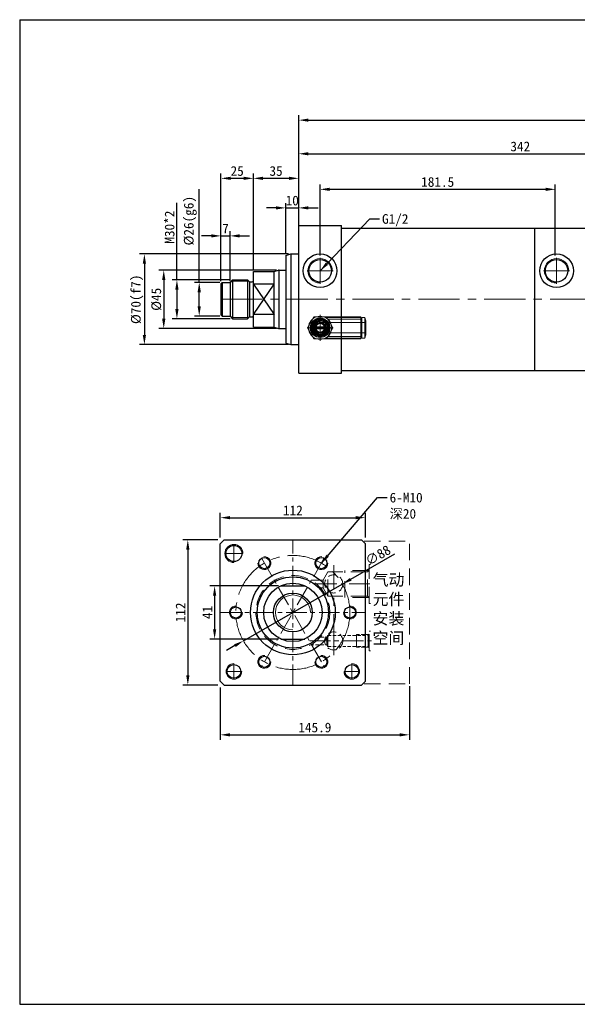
# Model space of a CAD drawing. Header units: millimetres. Extents: x 7633 to 8753, y 5734 to 6501.
# Tile 1 of 2: x 7633 to 8064, y 5741 to 6501. Entities that reach past the tile are written whole.
import ezdxf

# ---------------------------------------------------------------- set-up
doc = ezdxf.new("R2010")
doc.units = ezdxf.units.MM
doc.header["$MEASUREMENT"] = 0
doc.linetypes.add('CENTER', pattern=[50.8, 31.75, -6.35, 6.35, -6.35])
doc.linetypes.add('DASHED', pattern=[19.05, 12.7, -6.35])
doc.layers.get('Defpoints').update_dxf_attribs({"lineweight": 25})
for name, color, linetype, lineweight in [('图层1', 7, 'Continuous', 25), ('图层2', 3, 'CENTER', 13), ('图层3', 2, 'Continuous', 13), ('图层4', 1, 'Continuous', 30), ('图层5', 5, 'DASHED', 13), ('图层7', 4, 'Continuous', 13)]:
    doc.layers.add(name, color=color, linetype=linetype, lineweight=lineweight)
doc.dimstyles.new('ISO-25', dxfattribs={"dimscale": 2, "dimtxt": 2.5, "dimasz": 2.5, "dimexe": 1.25, "dimexo": 0.625, "dimtad": 1, "dimtxsty": 'Standard', "dimcen": 2.5, "dimadec": 0, "dimazin": 0, "dimtfac": 1, "dimtmove": 0, "dimatfit": 3, "dimfxl": 1, "dimarcsym": 0})

# ---------------------------------------------------------------- blocks, each defined once
blk = doc.blocks.new('*D2155')
at = {"layer": 'Defpoints', "color": 0}
for p in [(7833.53, 6307.91), (7744.61, 6262.91), (7833.53, 6262.91)]:
    blk.add_point(p, dxfattribs=at)
at = {"layer": '图层3', "color": 0, "lineweight": -2}
for p, q in [((7831.66, 6307.91), (7740.86, 6307.91)), ((7744.61, 6300.41), (7744.61, 6270.41)), ((7831.66, 6262.91), (7740.86, 6262.91))]:
    blk.add_line(p, q, dxfattribs=at)
at = {"layer": '图层3', "color": 0}
for points in [[(7745.86, 6300.41), (7743.36, 6300.41), (7744.61, 6307.91)], [(7743.36, 6270.41), (7745.86, 6270.41), (7744.61, 6262.91)]]:
    blk.add_solid(points, dxfattribs=at)
at = {"layer": '图层3', "color": 0, "insert": (7738.99, 6285.41), "char_height": 7.5, "attachment_point": 5, "rotation": 90}
blk.add_mtext('%%c45', dxfattribs=at)
blk = doc.blocks.new('*D2156')
at = {"layer": 'Defpoints', "color": 0}
for p in [(7842.8, 6320.41), (7729.69, 6250.41), (7842.8, 6250.41)]:
    blk.add_point(p, dxfattribs=at)
at = {"layer": '图层3', "color": 0, "lineweight": -2}
for p, q in [((7840.93, 6320.41), (7725.94, 6320.41)), ((7729.69, 6312.91), (7729.69, 6257.91)), ((7840.93, 6250.41), (7725.94, 6250.41))]:
    blk.add_line(p, q, dxfattribs=at)
at = {"layer": '图层3', "color": 0}
for points in [[(7730.94, 6312.91), (7728.44, 6312.91), (7729.69, 6320.41)], [(7728.44, 6257.91), (7730.94, 6257.91), (7729.69, 6250.41)]]:
    blk.add_solid(points, dxfattribs=at)
at = {"layer": '图层3', "color": 0, "insert": (7724.06, 6285.41), "char_height": 7.5, "attachment_point": 5, "rotation": 90}
blk.add_mtext('%%c70(f7)', dxfattribs=at)
blk = doc.blocks.new('*D2157')
at = {"layer": 'Defpoints', "color": 0}
for p in [(7797.8, 6300.41), (7754.79, 6270.41), (7797.8, 6270.41)]:
    blk.add_point(p, dxfattribs=at)
at = {"layer": '图层3', "color": 0, "lineweight": -2}
for p, q in [((7754.79, 6300.41), (7754.79, 6359.86)), ((7795.93, 6300.41), (7751.04, 6300.41)), ((7754.79, 6292.91), (7754.79, 6277.91)), ((7795.93, 6270.41), (7751.04, 6270.41))]:
    blk.add_line(p, q, dxfattribs=at)
at = {"layer": '图层3', "color": 0}
for points in [[(7756.04, 6292.91), (7753.54, 6292.91), (7754.79, 6300.41)], [(7753.54, 6277.91), (7756.04, 6277.91), (7754.79, 6270.41)]]:
    blk.add_solid(points, dxfattribs=at)
at = {"layer": '图层3', "color": 0, "insert": (7749.17, 6341.11), "char_height": 7.5, "attachment_point": 5, "rotation": 90}
blk.add_mtext('M30*2', dxfattribs=at)
blk = doc.blocks.new('*D2158')
at = {"layer": 'Defpoints', "color": 0}
for p in [(7813.8, 6378.78), (7813.8, 6306.91), (7788.8, 6297.41)]:
    blk.add_point(p, dxfattribs=at)
at = {"layer": '图层3', "color": 0, "lineweight": -2}
for p, q in [((7788.8, 6299.28), (7788.8, 6382.53)), ((7796.3, 6378.78), (7806.3, 6378.78)), ((7813.8, 6308.78), (7813.8, 6382.53))]:
    blk.add_line(p, q, dxfattribs=at)
at = {"layer": '图层3', "color": 0}
for points in [[(7796.3, 6380.03), (7796.3, 6377.53), (7788.8, 6378.78)], [(7806.3, 6377.53), (7806.3, 6380.03), (7813.8, 6378.78)]]:
    blk.add_solid(points, dxfattribs=at)
at = {"layer": '图层3', "color": 0, "insert": (7801.3, 6384.4), "char_height": 7.5, "attachment_point": 5}
blk.add_mtext('25', dxfattribs=at)
blk = doc.blocks.new('*D2159')
at = {"layer": 'Defpoints', "color": 0}
for p in [(7848.8, 6378.78), (7813.8, 6306.91), (7848.8, 6306.91)]:
    blk.add_point(p, dxfattribs=at)
at = {"layer": '图层3', "color": 0, "lineweight": -2}
for p, q in [((7813.8, 6308.78), (7813.8, 6382.53)), ((7821.3, 6378.78), (7841.3, 6378.78)), ((7848.8, 6308.78), (7848.8, 6382.53))]:
    blk.add_line(p, q, dxfattribs=at)
at = {"layer": '图层3', "color": 0}
for points in [[(7821.3, 6380.03), (7821.3, 6377.53), (7813.8, 6378.78)], [(7841.3, 6377.53), (7841.3, 6380.03), (7848.8, 6378.78)]]:
    blk.add_solid(points, dxfattribs=at)
at = {"layer": '图层3', "color": 0, "insert": (7831.3, 6384.4), "char_height": 7.5, "attachment_point": 5}
blk.add_mtext('35', dxfattribs=at)
blk = doc.blocks.new('*D2160')
at = {"layer": 'Defpoints', "color": 0}
for p in [(7848.8, 6355.97), (7838.8, 6319.33), (7848.8, 6320.41)]:
    blk.add_point(p, dxfattribs=at)
at = {"layer": '图层3', "color": 0, "lineweight": -2}
for p, q in [((7831.3, 6355.97), (7823.8, 6355.97)), ((7838.8, 6321.21), (7838.8, 6359.72)), ((7838.8, 6355.97), (7848.8, 6355.97)), ((7848.8, 6322.28), (7848.8, 6359.72)), ((7856.3, 6355.97), (7863.8, 6355.97))]:
    blk.add_line(p, q, dxfattribs=at)
at = {"layer": '图层3', "color": 0}
for points in [[(7831.3, 6354.72), (7831.3, 6357.22), (7838.8, 6355.97)], [(7856.3, 6357.22), (7856.3, 6354.72), (7848.8, 6355.97)]]:
    blk.add_solid(points, dxfattribs=at)
at = {"layer": '图层3', "color": 0, "insert": (7843.8, 6361.59), "char_height": 7.5, "attachment_point": 5}
blk.add_mtext('10', dxfattribs=at)
blk = doc.blocks.new('*D2161')
at = {"layer": 'Defpoints', "color": 0}
for p in [(8609.8, 6423.7), (7848.8, 6340.41), (8609.8, 6341.41)]:
    blk.add_point(p, dxfattribs=at)
at = {"layer": '图层3', "color": 0, "lineweight": -2}
for p, q in [((7848.8, 6342.28), (7848.8, 6427.45)), ((7856.3, 6423.7), (8602.3, 6423.7)), ((8609.8, 6343.28), (8609.8, 6427.45))]:
    blk.add_line(p, q, dxfattribs=at)
at = {"layer": '图层3', "color": 0}
for points in [[(7856.3, 6424.95), (7856.3, 6422.45), (7848.8, 6423.7)], [(8602.3, 6422.45), (8602.3, 6424.95), (8609.8, 6423.7)]]:
    blk.add_solid(points, dxfattribs=at)
at = {"layer": '图层3', "color": 0, "insert": (8229.3, 6429.33), "char_height": 7.5, "attachment_point": 5}
blk.add_mtext('761', dxfattribs=at)
blk = doc.blocks.new('*D2162')
at = {"layer": 'Defpoints', "color": 0}
for p in [(8046.8, 6370.29), (7865.3, 6317.41), (8046.8, 6317.41)]:
    blk.add_point(p, dxfattribs=at)
at = {"layer": '图层3', "color": 0, "lineweight": -2}
for p, q in [((7865.3, 6319.28), (7865.3, 6374.04)), ((7872.8, 6370.29), (8039.3, 6370.29)), ((8046.8, 6319.28), (8046.8, 6374.04))]:
    blk.add_line(p, q, dxfattribs=at)
at = {"layer": '图层3', "color": 0}
for points in [[(7872.8, 6371.54), (7872.8, 6369.04), (7865.3, 6370.29)], [(8039.3, 6369.04), (8039.3, 6371.54), (8046.8, 6370.29)]]:
    blk.add_solid(points, dxfattribs=at)
at = {"layer": '图层3', "color": 0, "insert": (7956.05, 6375.92), "char_height": 7.5, "attachment_point": 5}
blk.add_mtext('181.5', dxfattribs=at)
blk = doc.blocks.new('*D2163')
at = {"layer": 'Defpoints', "color": 0}
for p in [(8190.8, 6397.73), (7848.8, 6345.41), (8190.8, 6340.41)]:
    blk.add_point(p, dxfattribs=at)
at = {"layer": '图层3', "color": 0, "lineweight": -2}
for p, q in [((7848.8, 6347.28), (7848.8, 6401.48)), ((8190.8, 6342.28), (8190.8, 6401.48)), ((7856.3, 6397.73), (8183.3, 6397.73))]:
    blk.add_line(p, q, dxfattribs=at)
at = {"layer": '图层3', "color": 0}
for points in [[(7856.3, 6398.98), (7856.3, 6396.48), (7848.8, 6397.73)], [(8183.3, 6396.48), (8183.3, 6398.98), (8190.8, 6397.73)]]:
    blk.add_solid(points, dxfattribs=at)
at = {"layer": '图层3', "color": 0, "insert": (8019.8, 6403.35), "char_height": 7.5, "attachment_point": 5}
blk.add_mtext('342', dxfattribs=at)
blk = doc.blocks.new('*D2164')
at = {"layer": 'Defpoints', "color": 0}
for p in [(7772, 6298.41), (7789.8, 6298.41), (7789.8, 6272.41)]:
    blk.add_point(p, dxfattribs=at)
at = {"layer": '图层3', "color": 0, "lineweight": -2}
for p, q in [((7772, 6298.41), (7772, 6370.45)), ((7787.93, 6298.41), (7768.25, 6298.41)), ((7772, 6279.91), (7772, 6290.91)), ((7787.93, 6272.41), (7768.25, 6272.41))]:
    blk.add_line(p, q, dxfattribs=at)
at = {"layer": '图层3', "color": 0}
for points in [[(7773.25, 6290.91), (7770.75, 6290.91), (7772, 6298.41)], [(7770.75, 6279.91), (7773.25, 6279.91), (7772, 6272.41)]]:
    blk.add_solid(points, dxfattribs=at)
at = {"layer": '图层3', "color": 0, "insert": (7765.12, 6346.08), "char_height": 7.5, "attachment_point": 5, "rotation": 90}
blk.add_mtext('%%c26(g6)', dxfattribs=at)
blk = doc.blocks.new('*D2165')
at = {"layer": 'Defpoints', "color": 0}
for p in [(7795.8, 6334.34), (7788.8, 6297.41), (7795.8, 6297.41)]:
    blk.add_point(p, dxfattribs=at)
at = {"layer": '图层3', "color": 0, "lineweight": -2}
for p, q in [((7781.3, 6334.34), (7773.8, 6334.34)), ((7788.8, 6299.28), (7788.8, 6338.09)), ((7788.8, 6334.34), (7795.8, 6334.34)), ((7795.8, 6299.28), (7795.8, 6338.09)), ((7803.3, 6334.34), (7810.8, 6334.34))]:
    blk.add_line(p, q, dxfattribs=at)
at = {"layer": '图层3', "color": 0}
for points in [[(7781.3, 6333.09), (7781.3, 6335.59), (7788.8, 6334.34)], [(7803.3, 6335.59), (7803.3, 6333.09), (7795.8, 6334.34)]]:
    blk.add_solid(points, dxfattribs=at)
at = {"layer": '图层3', "color": 0, "insert": (7792.3, 6339.97), "char_height": 7.5, "attachment_point": 5}
blk.add_mtext('7', dxfattribs=at)
blk = doc.blocks.new('*D2166')
at = {"layer": 'Defpoints', "color": 0}
for p in [(7835.01, 6064.18), (7783.88, 6023.18), (7835.01, 6023.18)]:
    blk.add_point(p, dxfattribs=at)
at = {"layer": '图层3', "color": 0, "lineweight": -2}
for p, q in [((7833.13, 6064.18), (7780.13, 6064.18)), ((7783.88, 6056.68), (7783.88, 6030.68)), ((7833.13, 6023.18), (7780.13, 6023.18))]:
    blk.add_line(p, q, dxfattribs=at)
at = {"layer": '图层3', "color": 0}
for points in [[(7785.13, 6056.68), (7782.63, 6056.68), (7783.88, 6064.18)], [(7782.63, 6030.68), (7785.13, 6030.68), (7783.88, 6023.18)]]:
    blk.add_solid(points, dxfattribs=at)
at = {"layer": '图层3', "color": 0, "insert": (7778.26, 6043.68), "char_height": 7.5, "attachment_point": 5, "rotation": 90}
blk.add_mtext('41', dxfattribs=at)
blk = doc.blocks.new('*D2167')
at = {"layer": 'Defpoints', "color": 0}
for p in [(7788.28, 6099.68), (7763.2, 5987.68), (7788.28, 5987.68)]:
    blk.add_point(p, dxfattribs=at)
at = {"layer": '图层3', "color": 0, "lineweight": -2}
for p, q in [((7786.41, 6099.68), (7759.45, 6099.68)), ((7763.2, 6092.18), (7763.2, 5995.18)), ((7786.41, 5987.68), (7759.45, 5987.68))]:
    blk.add_line(p, q, dxfattribs=at)
at = {"layer": '图层3', "color": 0}
for points in [[(7764.45, 6092.18), (7761.95, 6092.18), (7763.2, 6099.68)], [(7761.95, 5995.18), (7764.45, 5995.18), (7763.2, 5987.68)]]:
    blk.add_solid(points, dxfattribs=at)
at = {"layer": '图层3', "color": 0, "insert": (7757.58, 6043.68), "char_height": 7.5, "attachment_point": 5, "rotation": 90}
blk.add_mtext('112', dxfattribs=at)
blk = doc.blocks.new('*D2168')
at = {"layer": 'Defpoints', "color": 0}
for p in [(7900.28, 6116.85), (7788.28, 6099.68), (7900.28, 6099.68)]:
    blk.add_point(p, dxfattribs=at)
at = {"layer": '图层3', "color": 0, "lineweight": -2}
for p, q in [((7788.28, 6101.55), (7788.28, 6120.6)), ((7900.28, 6101.55), (7900.28, 6120.6)), ((7795.78, 6116.85), (7892.78, 6116.85))]:
    blk.add_line(p, q, dxfattribs=at)
at = {"layer": '图层3', "color": 0}
for points in [[(7795.78, 6118.1), (7795.78, 6115.6), (7788.28, 6116.85)], [(7892.78, 6115.6), (7892.78, 6118.1), (7900.28, 6116.85)]]:
    blk.add_solid(points, dxfattribs=at)
at = {"layer": '图层3', "color": 0, "insert": (7844.28, 6122.48), "char_height": 7.5, "attachment_point": 5}
blk.add_mtext('112', dxfattribs=at)
blk = doc.blocks.new('*D2169')
at = {"layer": 'Defpoints', "color": 0}
for p in [(7788.28, 5987.68), (7934.19, 5988.68), (7934.19, 5949.24)]:
    blk.add_point(p, dxfattribs=at)
at = {"layer": '图层3', "color": 0, "lineweight": -2}
for p, q in [((7788.28, 5985.8), (7788.28, 5945.49)), ((7934.19, 5986.8), (7934.19, 5945.49)), ((7795.78, 5949.24), (7926.69, 5949.24))]:
    blk.add_line(p, q, dxfattribs=at)
at = {"layer": '图层3', "color": 0}
for points in [[(7795.78, 5950.49), (7795.78, 5947.99), (7788.28, 5949.24)], [(7926.69, 5947.99), (7926.69, 5950.49), (7934.19, 5949.24)]]:
    blk.add_solid(points, dxfattribs=at)
at = {"layer": '图层3', "color": 0, "insert": (7861.23, 5954.86), "char_height": 7.5, "attachment_point": 5}
blk.add_mtext('145.9', dxfattribs=at)
blk = doc.blocks.new('*D2170')
at = {"layer": 'Defpoints', "color": 0}
for p in [(7882.45, 6065.57), (7806.11, 6021.79)]:
    blk.add_point(p, dxfattribs=at)
at = {"layer": '图层3', "color": 0, "lineweight": -2}
for p, q in [((7888.96, 6069.3), (7923.05, 6088.85)), ((7806.11, 6021.79), (7882.45, 6065.57)), ((7799.61, 6018.06), (7793.1, 6014.33))]:
    blk.add_line(p, q, dxfattribs=at)
at = {"layer": '图层3', "color": 0}
for points in [[(7888.34, 6070.38), (7889.58, 6068.21), (7882.45, 6065.57)], [(7800.23, 6016.97), (7798.98, 6019.14), (7806.11, 6021.79)]]:
    blk.add_solid(points, dxfattribs=at)
at = {"layer": '图层3', "color": 0, "insert": (7909.96, 6087.82), "char_height": 7.5, "attachment_point": 5, "rotation": 29.83229}
blk.add_mtext('∅88', dxfattribs=at)

msp = doc.modelspace()

# ---------------------------------------------------------------- linework, layer by layer
at = {"layer": '图层1'}
for p, q in [((7848.802, 6228.406), (7848.802, 6342.406)), ((7848.802, 6342.406), (7881.802, 6342.406)), ((7848.802, 6230.406), (7848.802, 6340.406)), ((7881.802, 6230.406), (7881.802, 6342.406)), ((7881.802, 6340.406), (8030.802, 6340.406)), ((8030.802, 6340.406), (8030.802, 6230.406)), ((8030.802, 6340.406), (8190.802, 6340.406)), ((7838.802, 6319.334), (7842.802, 6320.406)), ((7838.802, 6319.334), (7842.802, 6320.406)), ((7838.802, 6319.334), (7838.802, 6251.478)), ((7838.802, 6319.334), (7838.802, 6251.478)), ((7842.802, 6320.406), (7842.802, 6250.406)), ((7842.802, 6320.406), (7842.802, 6250.406)), ((7842.802, 6320.406), (7848.802, 6320.406)), ((7842.802, 6320.406), (7848.802, 6320.406)), ((7797.802, 6300.406), (7795.802, 6298.406)), ((7797.802, 6300.406), (7797.802, 6270.406)), ((7797.802, 6300.406), (7809.302, 6300.406)), ((7809.302, 6300.406), (7809.302, 6270.406)), ((7809.302, 6300.406), (7810.509, 6299.199)), ((7813.802, 6263.906), (7813.802, 6306.906)), ((7813.802, 6306.906), (7829.802, 6306.906)), ((7829.802, 6306.906), (7833.279, 6307.838)), ((7829.802, 6263.906), (7829.802, 6306.906)), ((7833.534, 6307.906), (7838.802, 6307.906)), ((7833.534, 6307.906), (7833.534, 6262.906)), ((7789.802, 6298.406), (7788.802, 6297.406)), ((7788.802, 6297.406), (7788.802, 6273.406)), ((7789.802, 6298.406), (7789.802, 6272.406)), ((7789.802, 6298.406), (7795.802, 6298.406)), ((7795.802, 6298.406), (7795.802, 6272.406)), ((7810.802, 6298.906), (7810.802, 6271.816)), ((7811.216, 6298.906), (7812.802, 6298.906)), ((7813.802, 6273.648), (7829.802, 6297.164)), ((7813.802, 6297.164), (7829.802, 6273.648)), ((7829.802, 6297.164), (7813.802, 6297.164)), ((7788.802, 6273.406), (7789.802, 6272.406)), ((7789.802, 6272.406), (7795.802, 6272.406)), ((7795.802, 6272.406), (7797.802, 6270.406)), ((7797.802, 6270.406), (7809.302, 6270.406)), ((7809.302, 6270.406), (7810.509, 6271.613)), ((7811.216, 6271.906), (7812.802, 6271.906)), ((7829.802, 6273.648), (7813.802, 6273.648)), ((7813.802, 6263.906), (7829.802, 6263.906)), ((7829.802, 6263.906), (7833.279, 6262.974)), ((7833.534, 6262.906), (7838.802, 6262.906)), ((7838.802, 6251.478), (7842.802, 6250.406)), ((7838.802, 6251.478), (7842.802, 6250.406)), ((7842.802, 6250.406), (7848.802, 6250.406)), ((7842.802, 6250.406), (7848.802, 6250.406)), ((7881.802, 6228.406), (7881.802, 6235.406)), ((7848.802, 6228.406), (7881.802, 6228.406)), ((7881.802, 6230.406), (8030.802, 6230.406)), ((8030.802, 6230.406), (8190.802, 6230.406)), ((7791.281, 6099.677), (7788.281, 6096.677)), ((7788.281, 5990.677), (7788.281, 6096.677)), ((7791.281, 6099.677), (7897.281, 6099.677)), ((7900.281, 6096.677), (7897.281, 6099.677)), ((7900.281, 5990.677), (7900.281, 6096.677)), ((7835.008, 6064.177), (7853.555, 6064.177)), ((7835.008, 6023.177), (7853.555, 6023.177)), ((7791.281, 5987.677), (7788.281, 5990.677)), ((7897.281, 5987.677), (7900.281, 5990.677)), ((7791.281, 5987.677), (7897.281, 5987.677))]:
    msp.add_line(p, q, dxfattribs=at)
for centre, radius in [((7865.302, 6307.406), 13), ((7865.302, 6307.406), 8.67), ((8047.802, 6307.406), 13), ((8047.802, 6307.406), 8.67), ((7865.302, 6263.406), 7.5), ((7865.302, 6263.406), 4.25), ((7798.781, 6089.177), 6.2), ((7822.281, 6081.782), 4.3), ((7866.281, 6081.782), 4.3), ((7844.281, 6043.677), 32.691), ((7844.281, 6043.677), 27.5), ((7844.281, 6043.677), 22.5), ((7844.281, 6043.677), 15), ((7800.281, 6043.677), 4.3), ((7888.281, 6043.677), 4.3), ((7822.281, 6005.572), 4.3), ((7866.281, 6005.572), 4.3), ((7798.781, 5998.177), 5.25), ((7889.781, 5998.177), 5.25)]:
    msp.add_circle(centre, radius, dxfattribs=at)
for centre, radius, start, end in [((7833.797, 6305.906), 2, 90, 105), ((7811.216, 6299.906), 1, 225, 270), ((7812.802, 6299.906), 1, 270, 0), ((7811.216, 6270.906), 1, 90, 135), ((7812.802, 6270.906), 1, 0, 90), ((7833.797, 6264.906), 2, 255, 270)]:
    msp.add_arc(centre, radius, start, end, dxfattribs=at)
at = {"layer": '图层2'}
for p, q in [((7865.302, 6297.406), (7865.302, 6317.406)), ((8047.802, 6297.406), (8047.802, 6317.406)), ((7855.302, 6307.406), (7875.302, 6307.406)), ((8037.802, 6307.406), (8057.802, 6307.406)), ((7788.802, 6285.406), (8602.802, 6285.406)), ((7865.302, 6273.406), (7865.302, 6253.406)), ((7855.302, 6263.406), (7875.302, 6263.406)), ((7875.781, 6010.616), (7875.781, 6080.313))]:
    msp.add_line(p, q, dxfattribs=at)
at = {"layer": '图层2', "ltscale": 0.5}
for p, q in [((7798.781, 6082.177), (7798.781, 6096.177)), ((7844.281, 5987.677), (7844.281, 6099.677)), ((7791.781, 6089.177), (7805.781, 6089.177)), ((7868.293, 6085.267), (7820.269, 6002.087)), ((7820.269, 6085.267), (7868.293, 6002.087)), ((7862.399, 6065.677), (7904.994, 6065.677)), ((7788.281, 6043.677), (7900.281, 6043.677)), ((7857.48, 6021.677), (7904.994, 6021.677)), ((7798.781, 6004.177), (7798.781, 5992.177)), ((7889.781, 6004.177), (7889.781, 5992.177)), ((7792.781, 5998.177), (7804.781, 5998.177)), ((7895.781, 5998.177), (7883.781, 5998.177))]:
    msp.add_line(p, q, dxfattribs=at)
at = {"layer": '图层2'}
msp.add_circle((7844.281, 6043.677), 44, dxfattribs=at)
at = {"layer": '图层4'}
for p, q in [((7633.443, 6501.228), (8753.443, 6501.228)), ((7633.443, 6501.228), (7633.443, 5741.228)), ((7633.443, 5741.228), (8753.443, 5741.228)), ((7993.443, 5741.228), (8753.443, 5741.228))]:
    msp.add_line(p, q, dxfattribs=at)
at = {"layer": '图层5'}
for p, q in [((7899.281, 6098.677), (7934.185, 6098.677)), ((7934.185, 5988.677), (7934.185, 6098.677)), ((7903.281, 6050.677), (7903.281, 6080.677)), ((7904.281, 6080.677), (7903.281, 6080.677)), ((7871.281, 6074.977), (7867.644, 6068.677)), ((7901.781, 6074.977), (7871.281, 6074.977)), ((7871.281, 6056.377), (7871.281, 6074.977)), ((7902.981, 6076.177), (7884.281, 6076.177)), ((7884.281, 6055.177), (7884.281, 6076.177)), ((7901.781, 6074.977), (7903.281, 6076.477)), ((7901.781, 6056.377), (7901.781, 6074.977)), ((7867.644, 6068.677), (7858.715, 6068.677)), ((7867.644, 6068.677), (7867.644, 6062.677)), ((7867.644, 6062.677), (7865.524, 6062.677)), ((7871.281, 6056.377), (7867.644, 6062.677)), ((7901.781, 6056.377), (7871.281, 6056.377)), ((7902.981, 6055.177), (7884.281, 6055.177)), ((7901.781, 6056.377), (7903.281, 6054.877)), ((7904.281, 6050.677), (7903.281, 6050.677)), ((7902.281, 6025.927), (7903.281, 6026.927)), ((7903.281, 6014.177), (7903.281, 6029.177)), ((7903.281, 6029.177), (7904.281, 6029.177)), ((7871.281, 6025.927), (7870.56, 6024.677)), ((7870.56, 6024.677), (7870.56, 6018.677)), ((7871.281, 6017.427), (7871.281, 6025.927)), ((7893.281, 6016.777), (7893.281, 6026.577)), ((7902.281, 6017.427), (7902.281, 6025.927)), ((7871.281, 6017.427), (7870.56, 6018.677)), ((7902.281, 6017.427), (7903.281, 6016.427)), ((7903.281, 6014.177), (7904.281, 6014.177)), ((7899.281, 5988.677), (7934.185, 5988.677))]:
    msp.add_line(p, q, dxfattribs=at)
at = {"layer": '图层5', "ltscale": 0.2}
for p, q in [((7865.524, 6024.677), (7870.56, 6024.677)), ((7871.281, 6025.927), (7902.281, 6025.927)), ((7893.281, 6026.577), (7902.931, 6026.577)), ((7857.965, 6018.677), (7870.56, 6018.677)), ((7871.281, 6017.427), (7902.281, 6017.427)), ((7893.281, 6016.777), (7902.931, 6016.777))]:
    msp.add_line(p, q, dxfattribs=at)
at = {"layer": '图层5', "ltscale": 0.5}
for centre in [(7875.781, 6065.677), (7875.781, 6021.677)]:
    msp.add_circle(centre, 7, dxfattribs=at)
at = {"layer": '图层5'}
msp.add_circle((7844.281, 6043.677), 28.5, dxfattribs=at)
at = {"layer": '图层7'}
for p, q in [((7796.802, 6299.406), (7810.302, 6299.406)), ((7796.802, 6271.406), (7810.302, 6271.406)), ((7860.394, 6271.906), (7855.487, 6263.406)), ((7870.209, 6271.906), (7860.394, 6271.906)), ((7865.302, 6273.192), (7865.302, 6253.62)), ((7868.391, 6271.806), (7870.267, 6271.806)), ((7869.275, 6271.425), (7870.487, 6271.425)), ((7875.117, 6263.406), (7870.209, 6271.906)), ((7870.267, 6271.806), (7896.702, 6271.806)), ((7870.487, 6271.425), (7896.702, 6271.425)), ((7871.185, 6270.151), (7896.702, 6270.151)), ((7871.222, 6270.151), (7896.702, 6270.151)), ((7896.702, 6255.006), (7896.702, 6271.806)), ((7897.602, 6255.406), (7897.602, 6271.406)), ((7899.815, 6271.406), (7897.602, 6271.406)), ((7899.815, 6255.406), (7899.815, 6271.406)), ((7900.702, 6268.739), (7899.815, 6271.406)), ((7855.487, 6263.406), (7860.394, 6254.906)), ((7859.999, 6264.256), (7870.604, 6264.256)), ((7870.604, 6262.556), (7859.999, 6262.556)), ((7900.702, 6267.406), (7865.302, 6267.406)), ((7865.302, 6266.695), (7865.302, 6267.406)), ((7870.209, 6254.906), (7875.117, 6263.406)), ((7897.602, 6268.739), (7896.702, 6268.739)), ((7900.702, 6258.073), (7900.702, 6268.739)), ((7860.394, 6254.906), (7870.209, 6254.906)), ((7865.302, 6259.406), (7865.302, 6260.117)), ((7865.302, 6259.406), (7900.702, 6259.406)), ((7868.391, 6255.006), (7870.267, 6255.006)), ((7869.275, 6255.386), (7870.487, 6255.386)), ((7870.267, 6255.006), (7896.702, 6255.006)), ((7870.487, 6255.386), (7896.702, 6255.386)), ((7871.185, 6256.661), (7896.702, 6256.661)), ((7871.222, 6256.661), (7896.702, 6256.661)), ((7896.702, 6258.073), (7897.602, 6258.073)), ((7897.602, 6255.406), (7899.815, 6255.406)), ((7899.815, 6255.406), (7900.702, 6258.073))]:
    msp.add_line(p, q, dxfattribs=at)
for radius in [7.16, 6.579, 5.96, 5.37, 3.58, 3.289]:
    msp.add_circle((7865.302, 6263.406), radius, dxfattribs=at)
for centre, radius, start, end in [((7865.302, 6307.406), 9.4, 0, 270), ((8047.802, 6307.406), 9.4, 0, 270), ((7865.302, 6263.406), 8.95, 131.753942, 168.246058), ((7865.302, 6263.406), 8.95, 108.246058, 131.753942), ((7865.302, 6263.406), 8.95, 71.753942, 108.246058), ((7865.302, 6263.406), 8.95, 48.246058, 71.753942), ((7865.302, 6263.406), 8.95, 11.753942, 48.246058), ((7865.302, 6263.406), 8.95, 168.246058, 191.753942), ((7865.302, 6263.406), 5.723, 345, 285), ((7865.302, 6263.406), 4.9, 90, 0), ((7865.302, 6263.406), 4.17, 11.761423, 168.238577), ((7865.302, 6263.406), 4.17, 191.761423, 348.238577), ((7865.302, 6263.406), 8.95, 348.246058, 11.753942), ((7865.302, 6263.406), 8.95, 191.753942, 228.246058), ((7865.302, 6263.406), 8.95, 228.246058, 251.753942), ((7865.302, 6263.406), 8.95, 251.753942, 288.246058), ((7865.302, 6263.406), 8.95, 288.246058, 311.753942), ((7865.302, 6263.406), 8.95, 311.753942, 348.246058), ((7798.781, 6089.177), 7, 0, 270), ((7822.281, 6081.782), 5, 180, 94.480799), ((7866.281, 6081.782), 5, 85.519201, 0), ((7844.281, 6043.677), 13.5, 0, 270), ((7800.281, 6043.677), 5, 85.519201, 0), ((7888.281, 6043.677), 5, 180, 94.480799), ((7798.781, 5998.177), 6, 90, 0), ((7822.281, 6005.572), 5, 85.519201, 0), ((7866.281, 6005.572), 5, 180, 94.480799), ((7889.781, 5998.177), 6, 180, 90)]:
    msp.add_arc(centre, radius, start, end, dxfattribs=at)

# ---------------------------------------------------------------- texts
at = {"layer": '图层3', "char_height": 7.5, "attachment_point": 1}
for s, insert in [('G1/2', (7913.072, 6351.18)), ('6-M10\\P{\\fSimSun|b0|i0|c134|p54;深20}', (7918.942, 6136.102))]:
    msp.add_mtext(s, dxfattribs=dict(at, insert=insert))
at = {"layer": '图层3', "insert": (7905.801, 6073.47), "char_height": 9, "width": 34.90383, "attachment_point": 1}
msp.add_mtext('{\\fSimSun|b0|i0|c134|p54;气动元件安装空间}', dxfattribs=at)

# ---------------------------------------------------------------- dimensions: what is measured, and where the dimension line sits
at = {"layer": '图层3'}
for base, p1, p2, override, picture, middle in [((8609.802, 6423.703), (7848.802, 6340.406), (8609.802, 6341.406), {"dimscale": 3, "dimdsep": 46, "dimpost": ''}, '*D2161', (8229.302, 6429.328)), ((8190.802, 6397.729), (7848.802, 6345.406), (8190.802, 6340.406), {"dimscale": 3, "dimdsep": 46, "dimpost": ''}, '*D2163', (8019.802, 6403.354)), ((7813.802, 6378.779), (7788.802, 6297.406), (7813.802, 6306.906), {"dimscale": 3, "dimdsep": 46, "dimpost": ''}, '*D2158', (7801.302, 6384.404)), ((7848.802, 6378.779), (7813.802, 6306.906), (7848.802, 6306.906), {"dimscale": 3, "dimdsep": 46, "dimpost": ''}, '*D2159', (7831.302, 6384.404)), ((8046.802, 6370.292), (7865.302, 6317.406), (8046.802, 6317.406), {"dimscale": 3, "dimdsep": 46, "dimpost": ''}, '*D2162', (7956.052, 6375.917)), ((7900.281, 6116.854), (7788.281, 6099.677), (7900.281, 6099.677), {"dimscale": 3, "dimdsep": 46, "dimpost": ''}, '*D2168', (7844.281, 6122.479)), ((7934.185, 5949.238), (7788.281, 5987.677), (7934.185, 5988.677), {"dimscale": 3, "dimdsep": 46, "dimpost": '<>'}, '*D2169', (7861.233, 5954.863))]:
    dim = msp.add_linear_dim(base=base, p1=p1, p2=p2, dimstyle='ISO-25', override=override, dxfattribs=at)
    dim.commit()
    dim.dimension.update_dxf_attribs({"geometry": picture, "text_midpoint": middle})
for base, p1, p2, override, picture, middle in [((7771.999, 6298.406), (7789.802, 6272.406), (7789.802, 6298.406), {"dimscale": 3, "dimgap": 0.625, "dimdsep": 46, "dimpost": '%%c<>(g6)', "dimtol": 0, "dimlim": 0, "dimtm": 1e-09}, '*D2164', (7771.999, 6346.079)), ((7754.79, 6270.406), (7797.802, 6300.406), (7797.802, 6270.406), {"dimscale": 3, "dimdsep": 46, "dimpost": 'M<>*2'}, '*D2157', (7754.79, 6341.107))]:
    dim = msp.add_linear_dim(base=base, p1=p1, p2=p2, angle=90, dimstyle='ISO-25', override=override, dxfattribs=at)
    dim.commit()
    dim.dimension.update_dxf_attribs({"geometry": picture, "text_midpoint": middle, "dimtype": 160})
for base, p1, p2, picture, middle in [((7848.802, 6355.966), (7838.802, 6319.334), (7848.802, 6320.406), '*D2160', (7843.802, 6355.966)), ((7795.802, 6334.343), (7788.802, 6297.406), (7795.802, 6297.406), '*D2165', (7792.302, 6334.343))]:
    dim = msp.add_linear_dim(base=base, p1=p1, p2=p2, dimstyle='ISO-25', override={"dimscale": 3, "dimdsep": 46, "dimpost": ''}, dxfattribs=at)
    dim.commit()
    dim.dimension.update_dxf_attribs({"geometry": picture, "text_midpoint": middle, "dimtype": 160})
for base, p1, p2, override, picture, middle in [((7729.686, 6250.406), (7842.802, 6320.406), (7842.802, 6250.406), {"dimscale": 3, "dimgap": 0.625, "dimdsep": 46, "dimpost": '%%c<>(f7)', "dimtol": 0, "dimlim": 0, "dimtm": 1e-09}, '*D2156', (7724.061, 6285.406)), ((7744.611, 6262.906), (7833.534, 6307.906), (7833.534, 6262.906), {"dimscale": 3, "dimdsep": 46, "dimpost": '%%c<>'}, '*D2155', (7738.986, 6285.406)), ((7763.202, 5987.677), (7788.281, 6099.677), (7788.281, 5987.677), {"dimscale": 3, "dimdsep": 46, "dimpost": ''}, '*D2167', (7757.577, 6043.677)), ((7783.883, 6023.177), (7835.008, 6064.177), (7835.008, 6023.177), {"dimscale": 3, "dimdsep": 46, "dimpost": ''}, '*D2166', (7778.258, 6043.677))]:
    dim = msp.add_linear_dim(base=base, p1=p1, p2=p2, angle=90, dimstyle='ISO-25', override=override, dxfattribs=at)
    dim.commit()
    dim.dimension.update_dxf_attribs({"geometry": picture, "text_midpoint": middle})
dim = msp.add_diameter_dim_2p(p1=(7806.112, 6021.788), p2=(7882.451, 6065.565), dimstyle='ISO-25', override={"dimscale": 3, "dimdsep": 46, "dimpost": ''}, dxfattribs=at)
dim.commit()
dim.dimension.update_dxf_attribs({"geometry": '*D2170', "text_midpoint": (7912.753, 6082.942), "dimtype": 163})

# ---------------------------------------------------------------- leaders
at = {"layer": '图层3', "annotation_type": 0, "has_hookline": 1, "hookline_direction": 0}
for points, text_width in [([(7865.302, 6307.406), (7903.697, 6347.43), (7911.197, 6347.43)], 25), ([(7866.281, 6081.782), (7909.567, 6132.352), (7917.067, 6132.352)], 31.25)]:
    msp.add_leader(points, dimstyle='ISO-25', override={"dimscale": 3, "dimgap": 0.625, "dimtad": 0, "dimdsep": 46, "dimpost": ''}, dxfattribs=dict(at, text_width=text_width))

doc.saveas('drawing.dxf')
